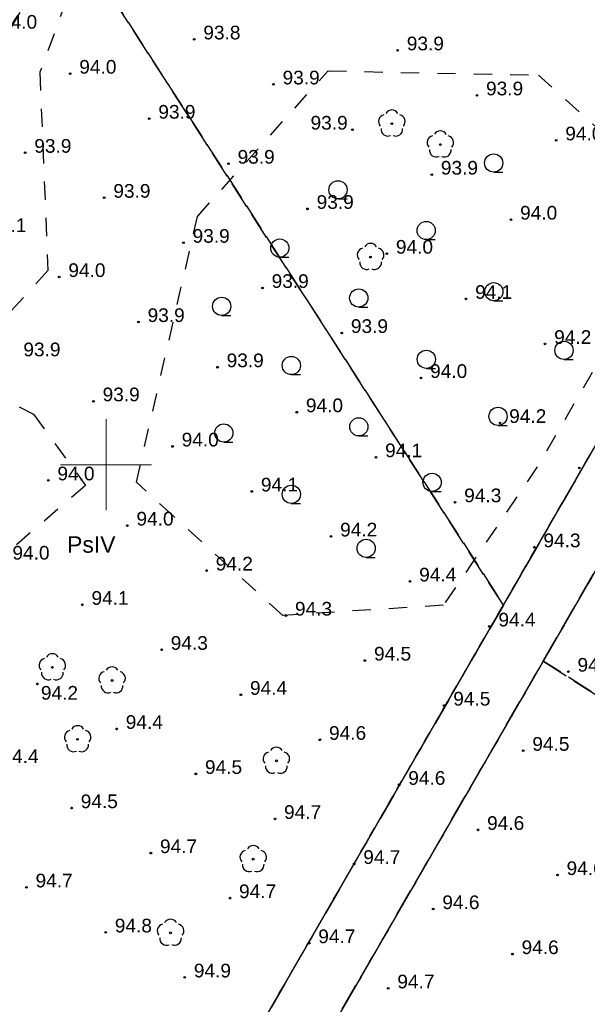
# Model space of a CAD drawing. Extents: x 7487544 to 7487849, y 5781015 to 5781265.
# Tile 4 of 13: x 7487645 to 7487676, y 5781070 to 5781124. Entities that reach past the tile are written whole.
import ezdxf

# ---------------------------------------------------------------- set-up
doc = ezdxf.new("R2010")
doc.units = 0
doc.header["$MEASUREMENT"] = 0
for name, pattern in [('4002', [2, 1, -1]), ('4004', [4, 3, -1]), ('4216', [0])]:
    doc.linetypes.add(name, pattern=pattern)
doc.layers.get('0').update_dxf_attribs({"linetype": 'CONTINUOUS'})
for name, color, linetype in [('1422', 104, 'CONTINUOUS'), ('1434', 7, 'CONTINUOUS'), ('1812', 7, 'CONTINUOUS'), ('5216', 7, 'CONTINUOUS'), ('5220', 82, 'CONTINUOUS'), ('5230', 104, 'CONTINUOUS'), ('5434', 104, 'CONTINUOUS'), ('6220', 7, 'CONTINUOUS'), ('6802', 7, 'CONTINUOUS')]:
    doc.layers.add(name, color=color, linetype=linetype)
doc.styles.get("Standard").update_dxf_attribs({"font": 'arial.ttf'})

# ---------------------------------------------------------------- blocks, each defined once
blk = doc.blocks.new('1422')
at = {"layer": '1422', "color": 96, "linetype": 'Continuous', "true_color": 0x008000}
blk.add_circle((0, 0), 0.1, dxfattribs=at)
for centre, start, end in [((0, 0.75), 30.19, 149.77), ((-0.71, 0.23), 102.5, 221.75), ((0.71, 0.23), 318.3, 77.49), ((-0.44, -0.61), 174.33, 293.45), ((0.44, -0.61), 246.24, 5.74)]:
    blk.add_arc(centre, 0.75, start, end, dxfattribs=at)
blk = doc.blocks.new('1812')
at = {"layer": '1812', "color": 7, "linetype": 'Continuous'}
blk.add_circle((0, 0), 0.09, dxfattribs=at)
blk = doc.blocks.new('1434')
at = {"layer": '1434', "color": 0, "linetype": 'Continuous'}
blk.add_line((0, -1), (1, -1), dxfattribs=at)
blk.add_circle((0, 0), 1, dxfattribs=at)

msp = doc.modelspace()

# ---------------------------------------------------------------- linework, layer by layer
at = {"linetype": 'Continuous', "lineweight": 18, "ltscale": 0.5}
for points in [[(7487650, 5781097.5), (7487650, 5781100), (7487650, 5781102.5)], [(7487647.5, 5781100), (7487650, 5781100), (7487652.5, 5781100)]]:
    msp.add_lwpolyline(points, dxfattribs=at)
at = {"layer": '5216', "color": 7, "linetype": '4216'}
for points in [[(7487764.501, 5781247.902), (7487714.69, 5781161.49), (7487712.48, 5781162.76), (7487652.99, 5781059.7), (7487651.02, 5781060.84), (7487606.7, 5781086.33), (7487596.48, 5781092.21), (7487590.35, 5781095.73), (7487587.4, 5781097.42), (7487667.23, 5781230.64), (7487679.81, 5781251.643)], [(7487655.97, 5781057.99), (7487652.99, 5781059.7), (7487712.48, 5781162.76), (7487714.69, 5781161.49), (7487709.14, 5781151.85), (7487709.92, 5781151.43), (7487655.97, 5781057.99)], [(7487690.51, 5781055.43), (7487683.08, 5781042.41), (7487671.11, 5781049.28), (7487658.82, 5781056.35), (7487655.97, 5781057.99), (7487709.92, 5781151.43), (7487737.05, 5781136.9), (7487690.51, 5781055.43)]]:
    msp.add_lwpolyline(points, dxfattribs=at)
at = {"layer": '5220', "color": 96, "linetype": '4004', "ltscale": 0.5, "true_color": 0x008000}
for points in [[(7487689.76, 5781123.41), (7487671.81, 5781092.3), (7487647.96, 5781129.34), (7487653.92, 5781139.47), (7487677.85, 5781180.13), (7487689.76, 5781123.41)], [(7487671.81, 5781092.3), (7487652.99, 5781059.7), (7487651.02, 5781060.84), (7487615.9, 5781081.04), (7487618.59, 5781085.75), (7487617.03, 5781086.93), (7487627.26, 5781096.78), (7487640.46, 5781116.63), (7487647.96, 5781129.34), (7487671.81, 5781092.3)], [(7487700.27, 5781072.5), (7487674, 5781089.22), (7487690.64, 5781118.05), (7487718.6, 5781104.61), (7487700.27, 5781072.5)], [(7487690.51, 5781055.43), (7487683.08, 5781042.41), (7487671.11, 5781049.28), (7487658.82, 5781056.35), (7487655.97, 5781057.99), (7487674, 5781089.22), (7487700.27, 5781072.5), (7487690.51, 5781055.43)]]:
    msp.add_lwpolyline(points, dxfattribs=at)
at = {"layer": '5230', "color": 104, "linetype": '4002', "ltscale": 0.5}
for points in [[(7487689.76, 5781123.41), (7487671.81, 5781092.3), (7487652.99, 5781059.7), (7487651.02, 5781060.84), (7487615.9, 5781081.04), (7487618.59, 5781085.75), (7487617.03, 5781086.93), (7487627.26, 5781096.78), (7487640.46, 5781116.63), (7487647.96, 5781129.34), (7487653.92, 5781139.47), (7487677.85, 5781180.13)], [(7487674, 5781089.22), (7487655.97, 5781057.99), (7487652.99, 5781059.7), (7487671.81, 5781092.3), (7487689.76, 5781123.41), (7487712.48, 5781162.76), (7487714.69, 5781161.49), (7487709.14, 5781151.85), (7487709.92, 5781151.43), (7487690.64, 5781118.05), (7487674, 5781089.22)], [(7487683.08, 5781042.41), (7487671.11, 5781049.28), (7487658.82, 5781056.35), (7487655.97, 5781057.99), (7487674, 5781089.22), (7487690.64, 5781118.05)]]:
    msp.add_lwpolyline(points, dxfattribs=at)
at = {"layer": '5434', "color": 96, "linetype": '4002', "true_color": 0x008000}
for points in [[(7487665.37, 5781157.182), (7487664.409, 5781143.427), (7487659.159, 5781133.444), (7487649.915, 5781131.151), (7487646.365, 5781121.538), (7487646.809, 5781110.667), (7487641.661, 5781104.992), (7487646.015, 5781102.784), (7487648.869, 5781098.863), (7487637.095, 5781088.741), (7487632.847, 5781083.847), (7487628.532, 5781091.336), (7487637.159, 5781103.839), (7487634.755, 5781108.153), (7487638.076, 5781116.336), (7487638.847, 5781120.963), (7487645.59, 5781133.259), (7487651.661, 5781142.631), (7487656.619, 5781151.197), (7487661.802, 5781160.21)], [(7487673.738, 5781121.388), (7487679.037, 5781116.6), (7487678.704, 5781108.52), (7487673.672, 5781099.886), (7487668.523, 5781092.287), (7487659.7, 5781091.735), (7487653.679, 5781097.2), (7487651.664, 5781099.046), (7487655.017, 5781113.625), (7487662.191, 5781121.612)]]:
    msp.add_lwpolyline(points, close=True, dxfattribs=at)

# ---------------------------------------------------------------- block references
at = {"layer": '1422', "color": 104, "xscale": 0.5, "yscale": 0.5, "zscale": 0.5}
msp.add_blockref('1422', (7487665.688, 5781118.72), dxfattribs=at)
at = {"layer": '1422', "color": 104, "xscale": 0.5, "yscale": 0.5}
for p in [(7487668.35, 5781117.57), (7487664.522, 5781111.399), (7487647.052, 5781088.879), (7487650.33, 5781088.16), (7487648.44, 5781084.93), (7487659.35, 5781083.75), (7487658.08, 5781078.35), (7487653.54, 5781074.31)]:
    msp.add_blockref('1422', p, dxfattribs=at)
at = {"layer": '1812', "color": 7, "xscale": 0.5, "yscale": 0.5}
for p in [(7487654.84, 5781123.344), (7487666.01, 5781122.744), (7487648.03, 5781121.464), (7487659.19, 5781120.874), (7487670.36, 5781120.274), (7487652.37, 5781118.994), (7487663.53, 5781118.394), (7487674.71, 5781117.804), (7487645.56, 5781117.124), (7487656.72, 5781116.524), (7487667.88, 5781115.924), (7487649.9, 5781114.654), (7487661.06, 5781114.044), (7487672.23, 5781113.454), (7487654.25, 5781112.184), (7487665.41, 5781111.584), (7487647.43, 5781110.304), (7487658.59, 5781109.704), (7487669.76, 5781109.104), (7487651.78, 5781107.834), (7487662.94, 5781107.234), (7487674.1, 5781106.634), (7487656.12, 5781105.354), (7487667.29, 5781104.764), (7487649.31, 5781103.484), (7487660.47, 5781102.884), (7487671.63, 5781102.294), (7487653.65, 5781101.004), (7487664.82, 5781100.414), (7487675.98, 5781099.824), (7487646.83, 5781099.144), (7487658, 5781098.534), (7487669.16, 5781097.944), (7487651.17, 5781096.664), (7487662.35, 5781096.064), (7487673.51, 5781095.474), (7487655.52, 5781094.194), (7487666.69, 5781093.594), (7487648.7, 5781092.314), (7487659.87, 5781091.724), (7487671.04, 5781091.124), (7487653.05, 5781089.844), (7487664.21, 5781089.254), (7487675.38, 5781088.644), (7487646.23, 5781087.974), (7487657.4, 5781087.374), (7487668.56, 5781086.784), (7487650.58, 5781085.504), (7487661.74, 5781084.904), (7487672.9, 5781084.304), (7487654.93, 5781083.034), (7487666.09, 5781082.434), (7487648.11, 5781081.154), (7487659.27, 5781080.564), (7487670.418, 5781079.961), (7487652.46, 5781078.684), (7487663.62, 5781078.094), (7487674.78, 5781077.484), (7487645.63, 5781076.804), (7487656.8, 5781076.214), (7487667.96, 5781075.614), (7487649.98, 5781074.334), (7487661.15, 5781073.744), (7487672.31, 5781073.144), (7487654.32, 5781071.864), (7487665.49, 5781071.264)]:
    msp.add_blockref('1812', p, dxfattribs=at)
at = {"layer": '5434', "color": 96, "true_color": 0x008000, "xscale": 0.5, "yscale": 0.5, "zscale": 0.5}
for p in [(7487671.28, 5781116.559), (7487662.736, 5781115.086), (7487667.576, 5781112.855), (7487659.54, 5781111.89), (7487671.287, 5781109.495), (7487663.873, 5781109.151), (7487656.344, 5781108.694), (7487675.14, 5781106.277), (7487667.581, 5781105.789), (7487660.169, 5781105.448), (7487671.52, 5781102.656), (7487656.465, 5781101.744), (7487663.876, 5781102.083), (7487667.899, 5781099.036), (7487660.17, 5781098.378), (7487664.279, 5781095.415)]:
    msp.add_blockref('1434', p, dxfattribs=at)

# ---------------------------------------------------------------- texts
at = {"layer": '6220', "color": 96, "true_color": 0x008000}
msp.add_text('PsIV', height=0.9, dxfattribs=at).set_placement((7487647.863, 5781095.174))
at = {"layer": '6802', "color": 7}
for s, p in [('94.0', (7487644.18, 5781123.934)), ('93.8', (7487655.34, 5781123.344)), ('93.9', (7487666.51, 5781122.744)), ('94.0', (7487648.53, 5781121.464)), ('93.9', (7487659.69, 5781120.874)), ('93.9', (7487670.86, 5781120.274)), ('93.9', (7487652.87, 5781118.994)), ('93.9', (7487661.226, 5781118.394)), ('94.0', (7487675.21, 5781117.804)), ('93.9', (7487646.06, 5781117.124)), ('93.9', (7487657.22, 5781116.524)), ('93.9', (7487668.38, 5781115.924)), ('93.9', (7487650.4, 5781114.654)), ('93.9', (7487661.56, 5781114.044)), ('94.0', (7487672.73, 5781113.454)), ('94.1', (7487643.59, 5781112.774)), ('93.9', (7487654.75, 5781112.184)), ('94.0', (7487665.91, 5781111.584)), ('94.0', (7487647.93, 5781110.304)), ('93.9', (7487659.09, 5781109.704)), ('94.1', (7487670.26, 5781109.104)), ('93.9', (7487652.28, 5781107.834)), ('93.9', (7487663.44, 5781107.234)), ('94.2', (7487674.6, 5781106.634)), ('93.9', (7487645.46, 5781105.954)), ('93.9', (7487656.62, 5781105.354)), ('94.0', (7487667.79, 5781104.764)), ('93.9', (7487649.81, 5781103.484)), ('94.0', (7487660.97, 5781102.884)), ('94.2', (7487672.13, 5781102.294)), ('94.0', (7487654.15, 5781101.004)), ('94.1', (7487665.32, 5781100.414)), ('94.0', (7487647.33, 5781099.144)), ('94.1', (7487658.5, 5781098.534)), ('94.3', (7487669.66, 5781097.944)), ('94.0', (7487651.67, 5781096.664)), ('94.2', (7487662.85, 5781096.064)), ('94.3', (7487674.01, 5781095.474)), ('94.0', (7487644.86, 5781094.794)), ('94.2', (7487656.02, 5781094.194)), ('94.4', (7487667.19, 5781093.594)), ('94.1', (7487649.2, 5781092.314)), ('94.3', (7487660.37, 5781091.724)), ('94.4', (7487671.54, 5781091.124)), ('94.3', (7487653.55, 5781089.844)), ('94.5', (7487664.71, 5781089.254)), ('94.4', (7487675.88, 5781088.644)), ('94.4', (7487657.9, 5781087.374)), ('94.2', (7487646.423, 5781087.108)), ('94.5', (7487669.06, 5781086.784)), ('94.4', (7487651.08, 5781085.504)), ('94.6', (7487662.24, 5781084.904)), ('94.5', (7487673.4, 5781084.304)), ('94.4', (7487644.26, 5781083.624)), ('94.5', (7487655.43, 5781083.034)), ('94.6', (7487666.59, 5781082.434)), ('94.5', (7487648.61, 5781081.154)), ('94.7', (7487659.77, 5781080.564)), ('94.6', (7487670.918, 5781079.961)), ('94.7', (7487652.96, 5781078.684)), ('94.7', (7487664.12, 5781078.094)), ('94.6', (7487675.28, 5781077.484)), ('94.7', (7487646.13, 5781076.804)), ('94.7', (7487657.3, 5781076.214)), ('94.6', (7487668.46, 5781075.614)), ('94.8', (7487650.48, 5781074.334)), ('94.7', (7487661.65, 5781073.744)), ('94.6', (7487672.81, 5781073.144)), ('94.9', (7487654.82, 5781071.864)), ('94.7', (7487665.99, 5781071.264))]:
    msp.add_text(s, height=0.75, dxfattribs=at).set_placement(p)

doc.saveas('drawing.dxf')
